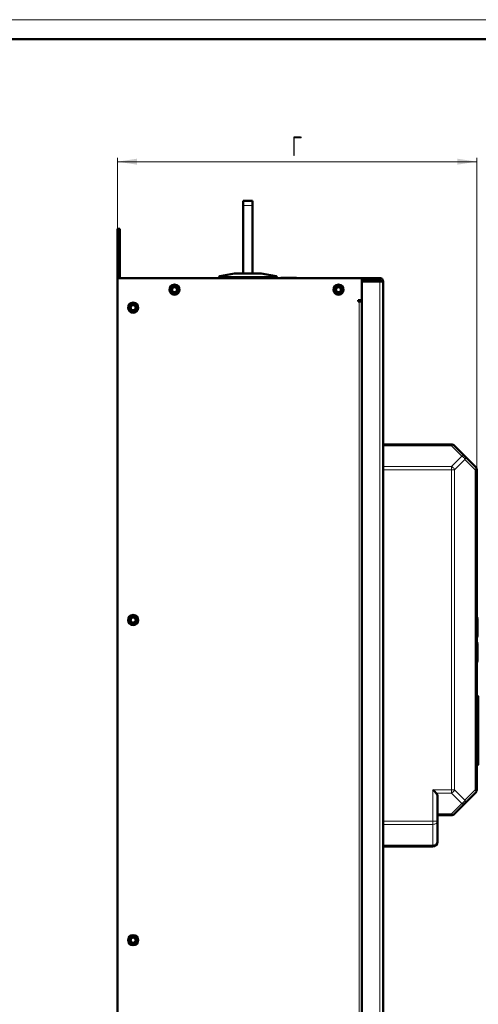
# Model space of a CAD drawing. Header units: millimetres. Extents: x 0 to 594, y 0 to 420.
# Tile 10 of 11: x 222 to 339, y 168 to 420. Entities that reach past the tile are written whole.
import ezdxf

# ---------------------------------------------------------------- set-up
doc = ezdxf.new("R2010")
doc.units = ezdxf.units.MM
doc.layers.add('ОСЕВЫЕ', color=7, linetype='Continuous')
doc.styles.add('SLDTEXTSTYLE0', font='TXT', dxfattribs={"width": 0.7, "bigfont": 'bigfont'})
doc.styles.add('SLDTEXTSTYLE1', font='TXT', dxfattribs={"width": 0.7})
doc.dimstyles.new('SLDDIMSTYLE0', dxfattribs={"dimtxt": 5, "dimasz": 5, "dimexe": 0, "dimexo": 0.0625, "dimgap": 1.25, "dimtad": 2, "dimdec": 1, "dimlfac": 2.5, "dimrnd": 1e-09, "dimzin": 12, "dimdsep": 46, "dimtxsty": 'SLDTEXTSTYLE1', "dimsah": 1, "dimcen": 0.09, "dimadec": 0, "dimazin": 3, "dimtfac": 1, "dimtdec": 3, "dimtofl": 0, "dimtmove": 0, "dimatfit": 3, "dimfxl": 1, "dimfrac": 2, "dimtolj": 1, "dimtzin": 12, "dimarcsym": 0})

# ---------------------------------------------------------------- blocks, each defined once
blk = doc.blocks.new('_D_2')
at = {"color": 7, "linetype": 'Continuous', "lineweight": 0}
for p, q in [((246.83, 366.44), (246.83, 384.63)), ((246.83, 383.63), (338.84, 383.63)), ((338.84, 288.52), (338.84, 384.63))]:
    blk.add_line(p, q, dxfattribs=at)
at = {"color": 7, "linetype": 'Continuous', "lineweight": 18}
for points in [[(246.83, 383.63), (251.83, 382.86), (251.83, 384.4)], [(338.84, 383.63), (333.84, 384.4), (333.84, 382.86)]]:
    blk.add_solid(points, dxfattribs=at)
at = {"color": 7, "linetype": 'Continuous', "lineweight": 18, "insert": (291.42, 390.08), "char_height": 5, "attachment_point": 1, "style": 'SLDTEXTSTYLE0'}
blk.add_mtext('Г', dxfattribs=at)

msp = doc.modelspace()

# ---------------------------------------------------------------- linework, layer by layer
at = {"color": 7, "linetype": 'Continuous', "lineweight": 50}
for p, q in [((589, 415), (20, 415)), ((279.034, 373.631), (281.434, 373.631)), ((279.034, 372.431), (279.034, 373.631)), ((281.434, 372.431), (281.434, 373.631)), ((279.034, 355.031), (279.034, 372.431)), ((281.434, 355.031), (281.434, 372.431)), ((247.434, 366.431), (246.834, 366.431)), ((246.834, 366.431), (246.834, 365.431)), ((247.434, 366.431), (247.434, 365.431)), ((246.834, 353.831), (246.834, 365.431)), ((247.434, 365.431), (247.434, 353.831)), ((246.834, 353.831), (309.434, 353.831)), ((246.834, 96.631), (246.834, 353.831)), ((272.834, 354.182), (272.834, 353.831)), ((276.828, 355.03), (272.999, 354.264)), ((283.628, 355.031), (276.84, 355.031)), ((287.469, 354.264), (283.64, 355.03)), ((287.634, 353.831), (287.634, 354.182)), ((288.589, 353.831), (288.589, 353.871)), ((288.812, 353.871), (288.645, 353.871)), ((288.645, 353.831), (288.645, 353.871)), ((288.812, 353.831), (288.812, 353.871)), ((288.972, 353.831), (288.972, 353.871)), ((290.673, 353.871), (288.972, 353.871)), ((290.673, 353.831), (290.673, 353.871)), ((291.706, 353.831), (291.706, 353.871)), ((292.645, 353.871), (292.645, 353.831)), ((292.701, 353.871), (292.695, 353.871)), ((292.701, 353.831), (292.701, 353.871)), ((314.034, 353.831), (309.434, 353.831)), ((309.434, 353.831), (309.434, 348.131)), ((309.434, 353.231), (314.034, 353.231)), ((314.034, 353.231), (314.034, 353.831)), ((309.434, 97.514), (309.434, 352.949)), ((309.434, 352.949), (314.034, 352.949)), ((309.514, 353.031), (312.634, 353.031)), ((313.834, 353.031), (312.634, 353.031)), ((313.834, 352.949), (313.834, 353.031)), ((314.234, 353.031), (314.834, 353.031)), ((314.834, 353.031), (314.834, 97.431)), ((309.434, 348.131), (308.454, 348.131)), ((308.454, 347.831), (308.454, 348.131)), ((308.454, 347.831), (308.754, 347.831)), ((309.434, 347.831), (308.754, 347.831)), ((314.834, 311.231), (332.337, 311.231)), ((333.185, 310.88), (335.834, 308.231)), ((335.834, 308.231), (338.482, 305.583)), ((338.834, 304.734), (338.834, 222.729)), ((338.838, 296.651), (338.834, 296.651)), ((338.834, 293.903), (338.838, 293.903)), ((338.838, 294.751), (338.838, 293.903)), ((338.838, 288.511), (338.834, 288.511)), ((338.838, 288.511), (338.838, 287.711)), ((338.838, 287.711), (338.838, 280.034)), ((338.838, 279.753), (338.838, 276.511)), ((338.834, 275.711), (338.838, 275.711)), ((338.838, 276.511), (338.838, 275.711)), ((339.244, 266.646), (338.834, 266.668)), ((338.834, 262.035), (339.244, 262.057)), ((339.244, 260.246), (338.834, 260.268)), ((338.834, 255.635), (339.244, 255.657)), ((338.838, 254.4), (338.834, 254.4)), ((338.838, 254.4), (338.838, 253.551)), ((338.834, 251.651), (338.838, 251.651)), ((339.234, 246.694), (338.834, 246.694)), ((339.234, 239.791), (338.834, 239.791)), ((339.234, 233.701), (338.834, 233.701)), ((338.834, 229.167), (339.234, 229.167)), ((328.834, 221.031), (328.834, 214.729)), ((338.482, 221.88), (335.834, 219.231)), ((335.834, 219.231), (333.185, 216.583)), ((332.337, 216.231), (328.834, 216.231)), ((328.834, 214.729), (328.834, 209.431)), ((314.834, 208.231), (327.634, 208.231))]:
    msp.add_line(p, q, dxfattribs=at)
at = {"color": 9, "linetype": 'Continuous', "lineweight": 18}
for p, q in [((279.034, 372.431), (281.434, 372.431)), ((246.834, 365.431), (247.434, 365.431)), ((273.01, 354.264), (276.84, 355.03)), ((287.234, 354.243), (273.234, 354.243)), ((273.234, 354.185), (273.234, 354.243)), ((273.234, 353.831), (273.234, 354.185)), ((273.234, 354.185), (287.234, 354.185)), ((276.84, 355.031), (276.84, 355.03)), ((276.84, 355.03), (283.628, 355.03)), ((283.628, 355.03), (283.628, 355.031)), ((283.628, 355.03), (287.457, 354.264)), ((287.234, 354.185), (287.234, 354.243)), ((287.234, 354.185), (287.234, 353.831)), ((312.634, 353.031), (312.634, 352.949)), ((314.034, 352.949), (314.034, 97.514)), ((308.754, 102.631), (308.754, 347.831)), ((332.337, 310.88), (314.834, 310.88)), ((332.337, 310.88), (334.985, 308.231)), ((334.985, 308.231), (332.337, 305.583)), ((314.834, 305.583), (332.337, 305.583)), ((335.834, 307.383), (333.185, 304.734)), ((338.482, 304.734), (335.834, 307.383)), ((332.337, 304.734), (314.834, 304.734)), ((332.337, 304.734), (332.337, 222.729)), ((333.185, 304.734), (332.337, 304.734)), ((333.185, 304.734), (333.185, 222.729)), ((338.482, 304.734), (338.482, 222.729)), ((338.834, 294.751), (338.838, 294.751)), ((338.834, 287.711), (338.838, 287.711)), ((338.838, 276.511), (338.834, 276.511)), ((339.244, 262.057), (339.244, 266.646)), ((339.244, 257.951), (339.244, 260.246)), ((339.244, 255.657), (339.244, 257.951)), ((338.838, 253.551), (338.834, 253.551)), ((339.234, 230.996), (338.834, 230.996)), ((327.634, 222.729), (332.337, 222.729)), ((327.634, 214.729), (327.634, 222.729)), ((332.337, 222.729), (333.185, 222.729)), ((333.185, 222.729), (335.834, 220.08)), ((335.834, 220.08), (338.482, 222.729)), ((332.337, 221.88), (328.482, 221.88)), ((332.337, 221.88), (334.985, 219.231)), ((334.985, 219.231), (332.337, 216.583)), ((314.834, 214.729), (327.634, 214.729)), ((327.634, 214.729), (328.834, 214.729)), ((332.337, 216.583), (328.834, 216.583)), ((314.834, 213.88), (327.634, 213.88)), ((327.634, 213.88), (327.634, 208.583)), ((314.834, 208.583), (327.634, 208.583))]:
    msp.add_line(p, q, dxfattribs=at)
at = {"color": 7, "linetype": 'Continuous', "lineweight": 50, "flags": 128}
msp.add_lwpolyline([(309.436, 353.092), (309.449, 353.188), (309.459, 353.231)], dxfattribs=at)
at = {"color": 7, "linetype": 'Continuous', "lineweight": 50}
for centre, radius in [((261.434, 350.831), 1.3), ((261.434, 350.831), 0.9), ((261.434, 350.831), 0.64), ((303.434, 350.831), 1.3), ((303.434, 350.831), 0.9), ((303.434, 350.831), 0.64), ((250.834, 346.231), 1.3), ((250.834, 346.231), 0.9), ((250.834, 346.231), 0.66), ((250.834, 266.231), 1.3), ((250.834, 266.231), 0.9), ((250.834, 266.231), 0.66), ((250.834, 184.231), 1.3), ((250.834, 184.231), 0.9), ((250.834, 184.231), 0.66)]:
    msp.add_circle(centre, radius, dxfattribs=at)
for centre, radius, start, end in [((272.894, 354.182), 0.06, 152.39656, 180), ((272.894, 354.182), 0.06, 101.30993, 131.72301), ((276.84, 354.971), 0.06, 90, 101.30993), ((283.628, 354.971), 0.06, 78.69007, 90), ((287.574, 354.182), 0.06, 48.27472, 78.69007), ((287.574, 354.182), 0.06, 0, 27.60344), ((309.514, 353.111), 0.08, 180, 270), ((310.234, 353.031), 0.2, 90, 180), ((332.337, 310.031), 1.2, 45, 90), ((337.634, 304.734), 1.2, 0, 45), ((337.634, 222.729), 1.2, 315, 360), ((332.337, 217.431), 1.2, 270, 315.00001), ((327.634, 209.431), 1.2, 270, 360)]:
    msp.add_arc(centre, radius, start, end, dxfattribs=at)
at = {"color": 9, "linetype": 'Continuous', "lineweight": 18}
for centre, radius, start, end in [((273.003, 354.24), 0.0245, 73.01888, 100.8878), ((276.833, 355.006), 0.0245, 73.01888, 100.8878), ((283.635, 355.006), 0.0245, 79.1122, 106.98112), ((287.465, 354.24), 0.0245, 79.1122, 106.98112), ((335.225, 307.807), 0.742, 325.14306, 34.85694), ((334.082, 220.983), 1.971, 297.27378, 332.72622)]:
    msp.add_arc(centre, radius, start, end, dxfattribs=at)
for points, knots in [([(272.971, 354.206), (272.95, 354.202), (272.908, 354.195), (272.865, 354.188), (272.839, 354.183), (272.835, 354.183), (272.834, 354.182)], [0, 0, 0, 0, 0.2631445, 0.5173635, 0.7628942, 1, 1, 1, 1]), ([(273.01, 354.264), (273.005, 354.262), (272.996, 354.258), (272.984, 354.243), (272.975, 354.226), (272.972, 354.212), (272.971, 354.206)], [0, 0, 0, 0, 0.2789776, 0.4999496, 0.7578754, 1, 1, 1, 1]), ([(273.234, 354.185), (273.187, 354.186), (273.09, 354.188), (273.011, 354.199), (272.971, 354.206)], [0, 0, 0, 0, 0.4875516, 1, 1, 1, 1]), ([(273.234, 354.243), (273.193, 354.244), (273.11, 354.246), (273.044, 354.258), (273.01, 354.264)], [0, 0, 0, 0, 0.4982132, 1, 1, 1, 1]), ([(287.457, 354.264), (287.424, 354.258), (287.358, 354.246), (287.275, 354.244), (287.234, 354.243)], [0, 0, 0, 0, 0.5017868, 1, 1, 1, 1]), ([(287.497, 354.206), (287.457, 354.199), (287.378, 354.188), (287.281, 354.186), (287.234, 354.185)], [0, 0, 0, 0, 0.51244836, 1, 1, 1, 1]), ([(287.497, 354.206), (287.496, 354.212), (287.493, 354.226), (287.484, 354.243), (287.472, 354.258), (287.463, 354.262), (287.457, 354.264)], [0, 0, 0, 0, 0.2421484, 0.5000503, 0.721056, 1, 1, 1, 1]), ([(287.634, 354.182), (287.632, 354.183), (287.629, 354.183), (287.602, 354.188), (287.56, 354.195), (287.518, 354.202), (287.497, 354.206)], [0, 0, 0, 0, 0.2371058, 0.4826365, 0.7368555, 1, 1, 1, 1])]:
    msp.add_open_spline(points, degree=3, knots=knots, dxfattribs=at)
at = {"color": 7, "linetype": 'Continuous', "lineweight": 50}
for points, knots in [([(272.864, 354.234), (272.859, 354.231), (272.85, 354.225), (272.841, 354.212), (272.836, 354.197), (272.836, 354.188), (272.836, 354.183)], [0, 0, 0, 0, 0.2495356, 0.5036444, 0.7557341, 1, 1, 1, 1]), ([(272.999, 354.264), (272.981, 354.261), (272.947, 354.254), (272.911, 354.247), (272.886, 354.242), (272.884, 354.241), (272.882, 354.241)], [0, 0, 0, 0, 0.2504979, 0.5014747, 0.7502283, 1, 1, 1, 1]), ([(272.971, 354.206), (272.971, 354.212), (272.97, 354.226), (272.975, 354.244), (272.982, 354.255), (272.99, 354.262), (272.996, 354.264), (272.999, 354.264)], [0, 0, 0, 0, 0.231119, 0.4992687, 0.7028846, 0.8398956, 1, 1, 1, 1]), ([(287.469, 354.264), (287.472, 354.264), (287.477, 354.262), (287.485, 354.255), (287.493, 354.244), (287.498, 354.226), (287.497, 354.212), (287.497, 354.206)], [0, 0, 0, 0, 0.1601322, 0.2971518, 0.5007314, 0.7689003, 1, 1, 1, 1]), ([(287.586, 354.241), (287.584, 354.241), (287.581, 354.242), (287.557, 354.247), (287.521, 354.254), (287.487, 354.261), (287.469, 354.264)], [0, 0, 0, 0, 0.2482693, 0.4984545, 0.7479818, 1, 1, 1, 1]), ([(287.632, 354.183), (287.632, 354.188), (287.632, 354.197), (287.626, 354.212), (287.617, 354.225), (287.609, 354.231), (287.604, 354.234)], [0, 0, 0, 0, 0.2442659, 0.4963556, 0.7504644, 1, 1, 1, 1]), ([(288.972, 353.871), (288.949, 353.871), (288.902, 353.871), (288.843, 353.871), (288.816, 353.871), (288.813, 353.871), (288.812, 353.871)], [0, 0, 0, 0, 0.2689364, 0.5392011, 0.8080127, 1, 1, 1, 1]), ([(291.706, 353.871), (291.679, 353.871), (291.545, 353.871), (291.301, 353.871), (290.997, 353.871), (290.765, 353.871), (290.703, 353.871), (290.673, 353.871)], [0, 0, 0, 0, 0.05485454, 0.27603991, 0.49934772, 0.75587503, 1, 1, 1, 1]), ([(292.645, 353.871), (292.645, 353.871), (292.643, 353.871), (292.617, 353.871), (292.518, 353.871), (292.347, 353.871), (292.161, 353.871), (291.946, 353.871), (291.805, 353.871), (291.706, 353.871)], [0, 0, 0, 0, 0.0481792, 0.2416914, 0.4360999, 0.5912494, 0.7472549, 0.8210404, 1, 1, 1, 1]), ([(339.234, 246.665), (339.234, 246.673), (339.234, 246.713), (339.234, 246.525), (339.234, 246.133), (339.234, 245.594), (339.234, 244.714), (339.234, 243.483), (339.234, 242.414), (339.234, 241.55), (339.234, 240.851), (339.234, 240.308), (339.234, 240.007), (339.234, 239.931)], [0, 0, 0, 0, 0.0439483, 0.1953701, 0.2721675, 0.3488549, 0.4856961, 0.6044659, 0.7346037, 0.8032988, 0.8720627, 0.9679092, 1, 1, 1, 1]), ([(339.234, 239.791), (339.234, 239.538), (339.234, 238.893), (339.234, 237.812), (339.234, 236.678), (339.234, 235.671), (339.234, 234.674), (339.234, 234.062), (339.234, 233.701)], [0, 0, 0, 0, 0.1250906, 0.3179914, 0.510708, 0.6533693, 0.7958207, 1, 1, 1, 1]), ([(339.234, 233.701), (339.234, 233.489), (339.234, 232.895), (339.234, 231.93), (339.234, 231.338), (339.234, 230.996)], [0, 0, 0, 0, 0.1892578, 0.5302376, 1, 1, 1, 1]), ([(339.234, 230.996), (339.234, 230.871), (339.234, 230.495), (339.234, 229.987), (339.234, 229.515), (339.234, 229.173), (339.234, 229.211), (339.234, 229.223)], [0, 0, 0, 0, 0.1148571, 0.3461682, 0.577647, 0.8651323, 1, 1, 1, 1]), ([(328.482, 221.88), (328.356, 222.007), (328.092, 222.27), (327.79, 222.572), (327.634, 222.729)], [0, 0, 0, 0, 0.4814571, 1, 1, 1, 1]), ([(328.482, 221.88), (328.583, 221.753), (328.793, 221.49), (328.82, 221.188), (328.834, 221.031)], [0, 0, 0, 0, 0.4814571, 1, 1, 1, 1])]:
    msp.add_open_spline(points, degree=3, knots=knots, dxfattribs=at)
for points in [[(314.034, 353.831), (314.139, 353.819), (314.348, 353.795), (314.613, 353.61), (314.798, 353.346), (314.822, 353.136), (314.834, 353.031)], [(314.234, 353.031), (314.231, 353.058), (314.225, 353.11), (314.179, 353.176), (314.113, 353.222), (314.06, 353.228), (314.034, 353.231)], [(314.834, 353.031), (314.822, 353.025), (314.798, 353.011), (314.613, 352.99), (314.348, 352.969), (314.139, 352.956), (314.034, 352.949)], [(314.034, 352.949), (314.06, 352.956), (314.113, 352.969), (314.179, 352.99), (314.225, 353.011), (314.231, 353.025), (314.234, 353.031)]]:
    msp.add_open_spline(points, degree=3, dxfattribs=at)
at = {"color": 9, "linetype": 'Continuous', "lineweight": 18}
for points in [[(332.337, 310.88), (332.337, 310.932), (332.337, 311.037), (332.337, 311.146), (332.337, 311.218), (332.337, 311.227), (332.337, 311.231)], [(333.185, 310.88), (333.137, 310.917), (333.04, 310.992), (332.832, 311.021), (332.594, 310.992), (332.422, 310.917), (332.337, 310.88)], [(334.985, 308.231), (335.071, 308.269), (335.242, 308.343), (335.48, 308.373), (335.689, 308.343), (335.786, 308.269), (335.834, 308.231)], [(335.834, 307.383), (335.786, 307.468), (335.689, 307.64), (335.48, 307.878), (335.242, 308.086), (335.071, 308.183), (334.985, 308.231)], [(332.337, 304.734), (332.337, 304.813), (332.337, 304.97), (332.337, 305.196), (332.337, 305.407), (332.337, 305.524), (332.337, 305.583)], [(332.337, 305.583), (332.422, 305.535), (332.594, 305.438), (332.832, 305.229), (333.04, 304.991), (333.137, 304.82), (333.185, 304.734)], [(338.482, 304.734), (338.52, 304.82), (338.594, 304.991), (338.624, 305.229), (338.594, 305.438), (338.52, 305.535), (338.482, 305.583)], [(338.834, 304.734), (338.829, 304.734), (338.821, 304.734), (338.749, 304.734), (338.64, 304.734), (338.535, 304.734), (338.482, 304.734)], [(332.337, 221.88), (332.337, 221.939), (332.337, 222.056), (332.337, 222.267), (332.337, 222.493), (332.337, 222.65), (332.337, 222.729)], [(333.185, 222.729), (333.137, 222.643), (333.04, 222.472), (332.832, 222.234), (332.594, 222.025), (332.422, 221.928), (332.337, 221.88)], [(338.482, 221.88), (338.52, 221.928), (338.594, 222.025), (338.624, 222.234), (338.594, 222.472), (338.52, 222.643), (338.482, 222.729)], [(338.482, 222.729), (338.535, 222.729), (338.64, 222.729), (338.749, 222.729), (338.821, 222.729), (338.829, 222.729), (338.834, 222.729)], [(335.834, 220.08), (335.871, 219.994), (335.945, 219.823), (335.975, 219.585), (335.945, 219.377), (335.871, 219.28), (335.834, 219.231)], [(335.834, 219.231), (335.786, 219.194), (335.689, 219.12), (335.48, 219.09), (335.242, 219.12), (335.071, 219.194), (334.985, 219.231)], [(327.634, 213.88), (327.634, 213.939), (327.634, 214.056), (327.634, 214.267), (327.634, 214.493), (327.634, 214.65), (327.634, 214.729)], [(328.834, 214.729), (328.816, 214.617), (328.78, 214.395), (328.502, 214.114), (328.106, 213.918), (327.791, 213.893), (327.634, 213.88)], [(332.337, 216.583), (332.422, 216.546), (332.594, 216.471), (332.832, 216.442), (333.04, 216.471), (333.137, 216.546), (333.185, 216.583)], [(332.337, 216.231), (332.337, 216.236), (332.337, 216.245), (332.337, 216.317), (332.337, 216.426), (332.337, 216.531), (332.337, 216.583)], [(327.634, 208.583), (327.791, 208.596), (328.106, 208.621), (328.502, 208.817), (328.78, 209.098), (328.816, 209.32), (328.834, 209.431)], [(327.634, 208.231), (327.634, 208.236), (327.634, 208.245), (327.634, 208.317), (327.634, 208.426), (327.634, 208.531), (327.634, 208.583)]]:
    msp.add_open_spline(points, degree=3, dxfattribs=at)
at = {"layer": 'ОСЕВЫЕ', "lineweight": 18}
msp.add_line((0, 420), (594, 420), dxfattribs=at)

# ---------------------------------------------------------------- dimensions: what is measured, and where the dimension line sits
at = {"color": 7, "linetype": 'Continuous', "lineweight": 18}
dim = msp.add_linear_dim(base=(338.838, 383.631), p1=(246.834, 366.431), p2=(338.838, 288.511), text='Г', dimstyle='SLDDIMSTYLE0', dxfattribs=at)
dim.commit()
dim.dimension.update_dxf_attribs({"geometry": '_D_2', "text_midpoint": (292.836, 383.631), "dimtype": 160})

doc.saveas('drawing.dxf')
